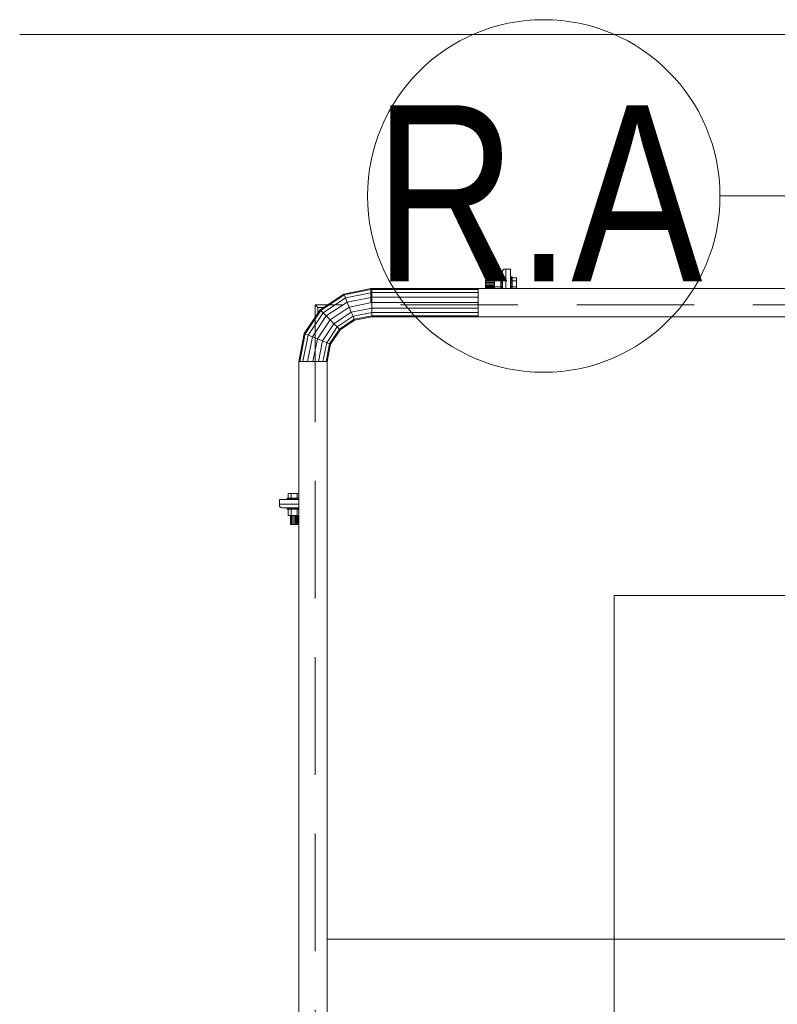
# Model space of a CAD drawing. Header units: millimetres. Extents: x -3176 to 162662, y -36434 to 57907.
# Tile 117 of 155: x 121981 to 123271, y 28630 to 30306. Entities that reach past the tile are written whole.
import ezdxf

# ---------------------------------------------------------------- set-up
doc = ezdxf.new("R2010")
doc.units = ezdxf.units.MM
doc.linetypes.add('1-Sheet - 32170-CIV-6170-DW-2035-015-01 - RZUTY$0$A_Dash_Dot_2_5mm_Axis', pattern=[45, 25, -10, 0, -10])
doc.linetypes.add('1-Sheet - 32170-CIV-6170-DW-2035-015-01 - RZUTY$0$A_Hidden_2_0mm', pattern=[30, 20, -10])
doc.layers.get('0').update_dxf_attribs({"lineweight": 5})
for name, color, linetype, lineweight in [('1-Sheet - 32170-CIV-6170-DW-2035-015-01 - RZUTY$0$A-COLS', 8, 'Continuous', 0), ('1-Sheet - 32170-CIV-6170-DW-2035-015-01 - RZUTY$0$A-DETL', 8, 'Continuous', 0), ('1-Sheet - 32170-CIV-6170-DW-2035-015-01 - RZUTY$0$A-DETL-THIN', 8, 'Continuous', 0), ('1-Sheet - 32170-CIV-6170-DW-2035-015-01 - RZUTY$0$A-FLOR', 8, 'Continuous', 0), ('1-Sheet - 32170-CIV-6170-DW-2035-015-01 - RZUTY$0$A-GENM', 8, 'Continuous', 0), ('1-Sheet - 32170-CIV-6170-DW-2035-015-01 - RZUTY$0$Q-SPCQ', 8, 'Continuous', 0), ('1-Sheet - 32170-CIV-6170-DW-2035-015-01 - RZUTY$0$S-BEAM', 8, 'Continuous', 0), ('1-Sheet - 32170-CIV-6170-DW-2035-015-01 - RZUTY$0$S-GRID', 8, 'Continuous', 0), ('1-Sheet - 32170-CIV-6170-DW-2035-015-01 - RZUTY$0$S-GRID-IDEN', 8, 'Continuous', 0)]:
    doc.layers.add(name, color=color, linetype=linetype, lineweight=lineweight)
doc.styles.add('1-Sheet - 32170-CIV-6170-DW-2035-015-01 - RZUTY$0$Arial_6', font='arial.ttf', dxfattribs={"width": 0.8, "height": 30})

# ---------------------------------------------------------------- blocks, each defined once
blk = doc.blocks.new('1-Sheet - 32170-CIV-6170-DW-2035-015-01 - RZUTY$0$Grid - A_Grid_Head_Circle_6mm-466136-B2_100a_AG_PARTER_00a - Dep_PW')
at = {"layer": '1-Sheet - 32170-CIV-6170-DW-2035-015-01 - RZUTY$0$S-GRID-IDEN'}
blk.add_circle((0, 0), 0.3, dxfattribs=at)
blk = doc.blocks.new('1-Sheet - 32170-CIV-6170-DW-2035-015-01 - RZUTY')
at = {"layer": '1-Sheet - 32170-CIV-6170-DW-2035-015-01 - RZUTY$0$A-COLS'}
for p, q in [((8831.17, 446.27), (8831.17, 449.15)), ((8831.57, 449.55), (8831.77, 449.55)), ((8831.77, 449.55), (8831.77, 446.27)), ((8793.22, 409.35), (8793.22, 409.55)), ((8793.22, 409.55), (8796.5, 409.55)), ((8796.5, 408.95), (8793.62, 408.95))]:
    blk.add_line(p, q, dxfattribs=at)
at = {"layer": '1-Sheet - 32170-CIV-6170-DW-2035-015-01 - RZUTY$0$A-COLS', "flags": 128}
for points in [[(8831.17, 449.15), (8831.18, 449.24), (8831.21, 449.33), (8831.25, 449.4), (8831.32, 449.47), (8831.39, 449.52), (8831.48, 449.54), (8831.57, 449.55)], [(8793.62, 408.95), (8793.53, 408.97), (8793.44, 408.99), (8793.37, 409.04), (8793.3, 409.11), (8793.26, 409.18), (8793.23, 409.27), (8793.22, 409.35)]]:
    blk.add_lwpolyline(points, dxfattribs=at)
at = {"layer": '1-Sheet - 32170-CIV-6170-DW-2035-015-01 - RZUTY$0$A-COLS'}
for centre, start, end in [((8831.57, 449.15), 90, 180), ((8793.62, 409.35), 180, 270)]:
    blk.add_arc(centre, 0.4, start, end, dxfattribs=at)
at = {"layer": '1-Sheet - 32170-CIV-6170-DW-2035-015-01 - RZUTY$0$A-DETL', "linetype": '1-Sheet - 32170-CIV-6170-DW-2035-015-01 - RZUTY$0$A_Hidden_2_0mm'}
for p, q in [((8799.27, 443.5), (8799.27, 227.5)), ((8893.82, 443.5), (8799.27, 443.5))]:
    blk.add_line(p, q, dxfattribs=at)
at = {"layer": '1-Sheet - 32170-CIV-6170-DW-2035-015-01 - RZUTY$0$A-DETL-THIN'}
for p, q in [((8850.21, 394), (8850.21, 277)), ((9018.82, 394), (8850.21, 394))]:
    blk.add_line(p, q, dxfattribs=at)
at = {"layer": '1-Sheet - 32170-CIV-6170-DW-2035-015-01 - RZUTY$0$A-FLOR'}
blk.add_line((8748.99, 489.5), (9670.71, 489.5), dxfattribs=at)
at = {"layer": '1-Sheet - 32170-CIV-6170-DW-2035-015-01 - RZUTY$0$A-GENM'}
for p, q in [((8831.12, 447.76), (8831.12, 447.66)), ((8831.12, 447.76), (8831.12, 447.55)), ((8832.62, 447.73), (8832.62, 447.76)), ((8832.62, 447.55), (8832.62, 447.76)), ((8831.12, 446.56), (8831.12, 446.35)), ((8831.12, 446.45), (8831.12, 446.35)), ((8832.62, 446.35), (8832.62, 446.56)), ((8832.62, 446.35), (8832.62, 446.38)), ((8795.04, 410.4), (8795.02, 410.4)), ((8795.22, 410.4), (8795.02, 410.4)), ((8795.02, 408.9), (8795.11, 408.9)), ((8795.02, 408.9), (8795.22, 408.9)), ((8796.42, 410.4), (8796.21, 410.4)), ((8796.21, 408.9), (8796.42, 408.9)), ((8796.32, 408.9), (8796.42, 408.9)), ((8796.42, 410.4), (8796.39, 410.4))]:
    blk.add_line(p, q, dxfattribs=at)
at = {"layer": '1-Sheet - 32170-CIV-6170-DW-2035-015-01 - RZUTY$0$Q-SPCQ'}
for p, q in [((8828.32, 447.65), (8829.84, 447.65)), ((8828.32, 447.65), (8828.32, 447.61)), ((8828.32, 447.61), (8829.84, 447.61)), ((8828.32, 447.61), (8828.32, 447.48)), ((8828.32, 447.48), (8829.84, 447.48)), ((8828.32, 447.48), (8828.32, 447.28)), ((8829.84, 448.06), (8829.84, 447.56)), ((8830.92, 448.06), (8829.84, 448.06)), ((8829.84, 447.56), (8829.84, 446.55)), ((8830.92, 447.56), (8829.84, 447.56)), ((8830.92, 448.23), (8830.92, 448.25)), ((8830.92, 448.25), (8831.17, 448.25)), ((8830.92, 448.25), (8830.92, 448.23)), ((8830.92, 448.23), (8830.92, 448.25)), ((8830.92, 448.25), (8831.17, 448.25)), ((8830.92, 448.25), (8830.92, 448.23)), ((8830.92, 448.16), (8830.92, 448.23)), ((8830.92, 448.23), (8831.17, 448.23)), ((8830.92, 448.23), (8831.17, 448.23)), ((8830.92, 448.23), (8830.92, 448.16)), ((8830.92, 448.16), (8830.92, 448.23)), ((8830.92, 448.23), (8831.17, 448.23)), ((8830.92, 448.23), (8831.17, 448.23)), ((8830.92, 448.23), (8830.92, 448.16)), ((8830.92, 448.05), (8830.92, 448.16)), ((8830.92, 448.16), (8831.17, 448.16)), ((8830.92, 448.16), (8831.17, 448.16)), ((8830.92, 448.16), (8830.92, 448.05)), ((8830.92, 448.05), (8830.92, 448.16)), ((8830.92, 448.16), (8831.17, 448.16)), ((8830.92, 448.16), (8831.17, 448.16)), ((8830.92, 448.16), (8830.92, 448.05)), ((8830.92, 447.56), (8830.92, 448.06)), ((8830.92, 448.05), (8831.17, 448.05)), ((8830.92, 448.05), (8831.17, 448.05)), ((8830.92, 448.05), (8830.92, 447.9)), ((8830.92, 448.05), (8831.17, 448.05)), ((8830.92, 448.05), (8831.17, 448.05)), ((8830.92, 447.9), (8831.17, 447.9)), ((8830.92, 447.9), (8831.17, 447.9)), ((8830.92, 447.9), (8830.92, 447.72)), ((8830.92, 447.9), (8831.17, 447.9)), ((8830.92, 447.9), (8831.17, 447.9)), ((8830.92, 447.72), (8831.17, 447.72)), ((8830.92, 447.72), (8831.17, 447.72)), ((8830.92, 447.72), (8830.92, 447.51)), ((8830.92, 447.72), (8831.17, 447.72)), ((8830.92, 447.72), (8831.17, 447.72)), ((8830.92, 447.51), (8831.17, 447.51)), ((8830.92, 447.51), (8830.92, 447.29)), ((8832.57, 448.25), (8832.82, 448.25)), ((8832.57, 448.25), (8832.82, 448.25)), ((8832.57, 448.23), (8832.82, 448.23)), ((8832.57, 448.23), (8832.82, 448.23)), ((8832.57, 448.23), (8832.82, 448.23)), ((8832.57, 448.23), (8832.82, 448.23)), ((8832.57, 448.16), (8832.82, 448.16)), ((8832.57, 448.16), (8832.82, 448.16)), ((8832.57, 448.16), (8832.82, 448.16)), ((8832.57, 448.16), (8832.82, 448.16)), ((8832.57, 448.05), (8832.82, 448.05)), ((8832.57, 448.05), (8832.82, 448.05)), ((8832.57, 448.05), (8832.82, 448.05)), ((8832.57, 448.05), (8832.82, 448.05)), ((8832.57, 447.9), (8832.82, 447.9)), ((8832.57, 447.9), (8832.82, 447.9)), ((8832.57, 447.9), (8832.82, 447.9)), ((8832.57, 447.9), (8832.82, 447.9)), ((8832.57, 447.72), (8832.82, 447.72)), ((8832.57, 447.51), (8832.82, 447.51)), ((8832.62, 447.72), (8832.82, 447.72)), ((8832.62, 447.72), (8832.82, 447.72)), ((8832.62, 447.72), (8832.82, 447.72)), ((8832.82, 448.25), (8832.82, 448.23)), ((8832.82, 448.23), (8832.82, 448.25)), ((8832.82, 448.25), (8832.82, 448.23)), ((8832.82, 448.23), (8832.82, 448.25)), ((8832.82, 448.23), (8832.82, 448.16)), ((8832.82, 448.16), (8832.82, 448.23)), ((8832.82, 448.23), (8832.82, 448.16)), ((8832.82, 448.16), (8832.82, 448.23)), ((8832.82, 448.16), (8832.82, 448.05)), ((8832.82, 448.05), (8832.82, 448.16)), ((8832.82, 448.16), (8832.82, 448.05)), ((8832.82, 448.05), (8832.82, 448.16)), ((8832.82, 448.06), (8832.82, 447.56)), ((8833.57, 448.06), (8832.82, 448.06)), ((8832.82, 447.9), (8832.82, 448.05)), ((8832.82, 447.72), (8832.82, 447.9)), ((8832.82, 447.51), (8832.82, 447.72)), ((8833.57, 447.56), (8832.82, 447.56)), ((8832.82, 447.29), (8832.82, 447.51)), ((8833.57, 447.56), (8833.57, 448.06)), ((8833.57, 446.55), (8833.57, 447.56)), ((8828.32, 447.28), (8829.84, 447.28)), ((8828.32, 447.28), (8828.32, 447.05)), ((8829.84, 447.05), (8828.32, 447.05)), ((8828.32, 447.05), (8828.32, 446.83)), ((8828.32, 446.83), (8829.84, 446.83)), ((8828.32, 446.83), (8828.32, 446.63)), ((8828.32, 446.63), (8829.84, 446.63)), ((8828.32, 446.63), (8828.32, 446.5)), ((8828.32, 446.5), (8829.84, 446.5)), ((8828.32, 446.5), (8828.32, 446.45)), ((8828.32, 446.45), (8829.84, 446.45)), ((8829.84, 446.55), (8829.84, 446.27)), ((8830.92, 446.55), (8829.84, 446.55)), ((8830.92, 447.29), (8831.17, 447.29)), ((8830.92, 447.29), (8830.92, 447.05)), ((8831.17, 447.05), (8830.92, 447.05)), ((8830.92, 447.05), (8830.92, 446.82)), ((8830.92, 446.82), (8831.17, 446.82)), ((8830.92, 446.82), (8830.92, 446.6)), ((8830.92, 446.6), (8831.17, 446.6)), ((8830.92, 446.6), (8830.92, 446.39)), ((8830.92, 446.27), (8830.92, 446.55)), ((8830.92, 446.39), (8831.17, 446.39)), ((8830.92, 446.39), (8830.92, 446.27)), ((8830.92, 446.39), (8831.17, 446.39)), ((8830.92, 446.39), (8831.17, 446.39)), ((8830.92, 446.39), (8831.17, 446.39)), ((8832.57, 447.29), (8832.82, 447.29)), ((8832.82, 447.05), (8832.57, 447.05)), ((8832.57, 446.82), (8832.82, 446.82)), ((8832.57, 446.6), (8832.82, 446.6)), ((8832.57, 446.39), (8832.82, 446.39)), ((8832.62, 446.39), (8832.82, 446.39)), ((8832.62, 446.39), (8832.82, 446.39)), ((8832.62, 446.39), (8832.82, 446.39)), ((8832.82, 447.05), (8832.82, 447.29)), ((8832.82, 446.82), (8832.82, 447.05)), ((8832.82, 446.6), (8832.82, 446.82)), ((8832.82, 446.39), (8832.82, 446.6)), ((8832.82, 446.55), (8832.82, 446.27)), ((8833.57, 446.55), (8832.82, 446.55)), ((8832.82, 446.27), (8832.82, 446.39)), ((8833.57, 446.27), (8833.57, 446.55)), ((8794.52, 410.6), (8794.54, 410.6)), ((8794.52, 410.35), (8794.52, 410.6)), ((8794.54, 410.6), (8794.52, 410.6)), ((8794.52, 410.6), (8794.54, 410.6)), ((8794.52, 410.35), (8794.52, 410.6)), ((8794.54, 410.6), (8794.52, 410.6)), ((8794.54, 410.6), (8794.61, 410.6)), ((8794.54, 410.35), (8794.54, 410.6)), ((8794.54, 410.35), (8794.54, 410.6)), ((8794.61, 410.6), (8794.54, 410.6)), ((8794.54, 410.6), (8794.61, 410.6)), ((8794.54, 410.35), (8794.54, 410.6)), ((8794.54, 410.35), (8794.54, 410.6)), ((8794.61, 410.6), (8794.54, 410.6)), ((8794.61, 410.6), (8794.72, 410.6)), ((8794.61, 410.35), (8794.61, 410.6)), ((8794.61, 410.35), (8794.61, 410.6)), ((8794.72, 410.6), (8794.61, 410.6)), ((8794.61, 410.6), (8794.72, 410.6)), ((8794.61, 410.35), (8794.61, 410.6)), ((8794.61, 410.35), (8794.61, 410.6)), ((8794.72, 410.6), (8794.61, 410.6)), ((8795.22, 411.35), (8794.72, 411.35)), ((8794.72, 411.35), (8794.72, 410.6)), ((8794.72, 410.35), (8794.72, 410.6)), ((8794.72, 410.35), (8794.72, 410.6)), ((8794.87, 410.6), (8794.72, 410.6)), ((8794.72, 410.35), (8794.72, 410.6)), ((8794.72, 410.35), (8794.72, 410.6)), ((8794.72, 410.6), (8795.22, 410.6)), ((8794.87, 410.35), (8794.87, 410.6)), ((8794.87, 410.35), (8794.87, 410.6)), ((8795.05, 410.6), (8794.87, 410.6)), ((8794.87, 410.35), (8794.87, 410.6)), ((8794.87, 410.35), (8794.87, 410.6)), ((8795.05, 410.4), (8795.05, 410.6)), ((8795.05, 410.35), (8795.05, 410.6)), ((8795.26, 410.6), (8795.05, 410.6)), ((8795.05, 410.4), (8795.05, 410.6)), ((8795.05, 410.4), (8795.05, 410.6)), ((8796.22, 411.35), (8795.22, 411.35)), ((8795.22, 411.35), (8795.22, 410.6)), ((8795.26, 410.35), (8795.26, 410.6)), ((8795.48, 410.6), (8795.26, 410.6)), ((8795.48, 410.35), (8795.48, 410.6)), ((8795.72, 410.6), (8795.48, 410.6)), ((8795.95, 410.6), (8795.72, 410.6)), ((8795.72, 410.6), (8795.72, 410.35)), ((8795.95, 410.35), (8795.95, 410.6)), ((8796.18, 410.6), (8795.95, 410.6)), ((8796.18, 410.35), (8796.18, 410.6)), ((8796.38, 410.6), (8796.18, 410.6)), ((8796.5, 411.35), (8796.22, 411.35)), ((8796.22, 411.35), (8796.22, 410.6)), ((8796.22, 410.6), (8796.5, 410.6)), ((8796.38, 410.35), (8796.38, 410.6)), ((8796.5, 410.6), (8796.38, 410.6)), ((8796.38, 410.4), (8796.38, 410.6)), ((8796.38, 410.4), (8796.38, 410.6)), ((8796.38, 410.4), (8796.38, 410.6)), ((8794.52, 408.7), (8794.52, 408.95)), ((8794.52, 408.7), (8794.52, 408.95)), ((8794.54, 408.7), (8794.54, 408.95)), ((8794.54, 408.7), (8794.54, 408.95)), ((8794.54, 408.7), (8794.54, 408.95)), ((8794.54, 408.7), (8794.54, 408.95)), ((8794.61, 408.7), (8794.61, 408.95)), ((8794.61, 408.7), (8794.61, 408.95)), ((8794.61, 408.7), (8794.61, 408.95)), ((8794.61, 408.7), (8794.61, 408.95)), ((8794.72, 408.7), (8794.72, 408.95)), ((8794.72, 408.7), (8794.72, 408.95)), ((8794.72, 408.7), (8794.72, 408.95)), ((8794.72, 408.7), (8794.72, 408.95)), ((8794.87, 408.7), (8794.87, 408.95)), ((8794.87, 408.7), (8794.87, 408.95)), ((8794.87, 408.7), (8794.87, 408.95)), ((8794.87, 408.7), (8794.87, 408.95)), ((8795.05, 408.7), (8795.05, 408.95)), ((8795.05, 408.7), (8795.05, 408.95)), ((8795.05, 408.7), (8795.05, 408.95)), ((8795.05, 408.7), (8795.05, 408.95)), ((8795.26, 408.7), (8795.26, 408.95)), ((8795.48, 408.7), (8795.48, 408.95)), ((8795.72, 408.95), (8795.72, 408.7)), ((8795.95, 408.7), (8795.95, 408.95)), ((8796.18, 408.7), (8796.18, 408.95)), ((8796.38, 408.7), (8796.38, 408.95)), ((8796.38, 408.7), (8796.38, 408.95)), ((8796.38, 408.7), (8796.38, 408.95)), ((8796.38, 408.7), (8796.38, 408.95)), ((8794.54, 408.7), (8794.52, 408.7)), ((8794.52, 408.7), (8794.54, 408.7)), ((8794.54, 408.7), (8794.52, 408.7)), ((8794.52, 408.7), (8794.54, 408.7)), ((8794.61, 408.7), (8794.54, 408.7)), ((8794.54, 408.7), (8794.61, 408.7)), ((8794.61, 408.7), (8794.54, 408.7)), ((8794.54, 408.7), (8794.61, 408.7)), ((8794.72, 408.7), (8794.61, 408.7)), ((8794.61, 408.7), (8794.72, 408.7)), ((8794.72, 408.7), (8794.61, 408.7)), ((8794.61, 408.7), (8794.72, 408.7)), ((8794.72, 408.7), (8794.87, 408.7)), ((8795.22, 408.7), (8794.72, 408.7)), ((8794.72, 408.7), (8794.72, 407.62)), ((8794.72, 407.62), (8795.22, 407.62)), ((8794.87, 408.7), (8795.05, 408.7)), ((8795.05, 408.7), (8795.26, 408.7)), ((8795.12, 406.1), (8795.12, 407.62)), ((8795.16, 406.1), (8795.16, 407.62)), ((8795.22, 408.7), (8795.22, 407.62)), ((8795.22, 407.62), (8796.22, 407.62)), ((8795.26, 408.7), (8795.48, 408.7)), ((8795.29, 406.1), (8795.29, 407.62)), ((8795.48, 408.7), (8795.72, 408.7)), ((8795.49, 406.1), (8795.49, 407.62)), ((8795.72, 408.7), (8795.95, 408.7)), ((8795.72, 407.62), (8795.72, 406.1)), ((8795.95, 408.7), (8796.18, 408.7)), ((8795.95, 406.1), (8795.95, 407.62)), ((8796.14, 406.1), (8796.14, 407.62)), ((8796.18, 408.7), (8796.38, 408.7)), ((8796.5, 408.7), (8796.22, 408.7)), ((8796.22, 408.7), (8796.22, 407.62)), ((8796.22, 407.62), (8796.5, 407.62)), ((8796.27, 406.1), (8796.27, 407.62)), ((8796.32, 406.1), (8796.32, 407.62)), ((8796.38, 408.7), (8796.5, 408.7)), ((8795.12, 406.1), (8795.16, 406.1)), ((8795.16, 406.1), (8795.29, 406.1)), ((8795.29, 406.1), (8795.49, 406.1)), ((8795.49, 406.1), (8795.72, 406.1)), ((8795.72, 406.1), (8795.95, 406.1)), ((8795.95, 406.1), (8796.14, 406.1)), ((8796.14, 406.1), (8796.27, 406.1)), ((8796.27, 406.1), (8796.32, 406.1))]:
    blk.add_line(p, q, dxfattribs=at)
at = {"layer": '1-Sheet - 32170-CIV-6170-DW-2035-015-01 - RZUTY$0$S-BEAM'}
for p, q in [((8832.57, 449.55), (8831.77, 449.55)), ((8832.57, 449.55), (8832.57, 446.27)), ((8804.17, 445.32), (8808.77, 446.24)), ((8804.24, 445.16), (8808.77, 446.06)), ((8808.77, 446.09), (8808.77, 446.27)), ((8808.77, 446.27), (8889.64, 446.27)), ((8808.77, 445.56), (8808.77, 446.06)), ((8808.92, 446.09), (8808.92, 446.27)), ((8808.92, 446.27), (8827.04, 446.27)), ((8808.92, 445.56), (8808.92, 446.09)), ((8808.92, 446.09), (8827.04, 446.09)), ((8827.04, 446.27), (8827.04, 446.09)), ((8827.04, 446.09), (8827.04, 445.56)), ((8800.14, 442.63), (8804.17, 445.32)), ((8800.27, 442.5), (8804.24, 445.16)), ((8800.64, 442.13), (8804.44, 444.67)), ((8804.24, 445.16), (8804.17, 445.32)), ((8804.44, 444.67), (8804.24, 445.16)), ((8804.44, 444.67), (8808.77, 445.53)), ((8804.74, 443.95), (8804.44, 444.67)), ((8804.74, 443.95), (8808.77, 444.75)), ((8808.77, 444.78), (8808.77, 445.53)), ((8808.77, 443.85), (8808.77, 444.75)), ((8808.92, 444.78), (8808.92, 445.56)), ((8808.92, 445.56), (8827.04, 445.56)), ((8808.92, 443.85), (8808.92, 444.78)), ((8808.92, 444.78), (8827.04, 444.78)), ((8827.04, 445.56), (8827.04, 444.78)), ((8827.04, 444.78), (8827.04, 443.85)), ((8797.45, 438.61), (8800.14, 442.63)), ((8797.62, 438.54), (8800.27, 442.5)), ((8799.27, 443.5), (8799.77, 443)), ((8801.44, 443.5), (8799.27, 443.5)), ((8799.77, 443), (8799.27, 443.5)), ((8799.27, 443.5), (8799.27, 441.33)), ((8800.69, 443), (8799.77, 443)), ((8799.77, 443), (8799.77, 442.08)), ((8800.27, 442.5), (8800.14, 442.63)), ((8800.64, 442.13), (8800.27, 442.5)), ((8801.19, 441.58), (8804.74, 443.95)), ((8801.85, 440.93), (8805.09, 443.09)), ((8805.09, 443.09), (8804.74, 443.95)), ((8805.09, 443.09), (8808.92, 443.85)), ((8805.44, 442.24), (8805.09, 443.09)), ((8805.44, 442.24), (8808.92, 442.93)), ((8808.92, 442.93), (8808.92, 443.85)), ((8808.92, 443.85), (8827.04, 443.85)), ((8808.92, 442.15), (8808.92, 442.93)), ((8808.92, 442.93), (8827.04, 442.93)), ((8827.04, 443.85), (8827.04, 442.93)), ((8827.04, 442.93), (8827.04, 442.15)), ((8798.1, 438.34), (8800.64, 442.13)), ((8798.82, 438.04), (8801.19, 441.58)), ((8799.68, 437.68), (8801.85, 440.93)), ((8801.19, 441.58), (8800.64, 442.13)), ((8801.85, 440.93), (8801.19, 441.58)), ((8802.5, 440.27), (8801.85, 440.93)), ((8802.5, 440.27), (8805.44, 442.24)), ((8803.05, 439.72), (8805.74, 441.52)), ((8803.42, 439.35), (8805.94, 441.03)), ((8803.55, 439.22), (8806.01, 440.86)), ((8805.74, 441.52), (8805.44, 442.24)), ((8805.74, 441.52), (8808.92, 442.15)), ((8805.94, 441.03), (8805.74, 441.52)), ((8805.94, 441.03), (8808.92, 441.62)), ((8806.01, 440.86), (8805.94, 441.03)), ((8806.01, 440.86), (8808.92, 441.44)), ((8808.92, 441.62), (8808.92, 442.15)), ((8808.92, 442.15), (8827.04, 442.15)), ((8808.92, 441.44), (8808.92, 441.62)), ((8808.92, 441.62), (8827.04, 441.62)), ((8808.92, 441.44), (8827.04, 441.44)), ((8808.92, 441.44), (8889.64, 441.44)), ((8827.04, 442.15), (8827.04, 441.62)), ((8827.04, 441.62), (8827.04, 441.44)), ((8800.53, 437.33), (8802.5, 440.27)), ((8801.26, 437.03), (8803.05, 439.72)), ((8801.74, 436.83), (8803.42, 439.35)), ((8801.91, 436.76), (8803.55, 439.22)), ((8803.05, 439.72), (8802.5, 440.27)), ((8803.42, 439.35), (8803.05, 439.72)), ((8803.55, 439.22), (8803.42, 439.35)), ((8796.5, 433.85), (8797.45, 438.61)), ((8796.69, 433.85), (8797.62, 438.54)), ((8797.21, 433.85), (8798.1, 438.34)), ((8797.62, 438.54), (8797.45, 438.61)), ((8798.1, 438.34), (8797.62, 438.54)), ((8797.99, 433.85), (8798.82, 438.04)), ((8798.82, 438.04), (8798.1, 438.34)), ((8799.68, 437.68), (8798.82, 438.04)), ((8798.92, 433.85), (8799.68, 437.68)), ((8800.53, 437.33), (8799.68, 437.68)), ((8799.84, 433.85), (8800.53, 437.33)), ((8801.26, 437.03), (8800.53, 437.33)), ((8800.62, 433.85), (8801.26, 437.03)), ((8801.15, 433.85), (8801.74, 436.83)), ((8801.74, 436.83), (8801.26, 437.03)), ((8801.33, 433.85), (8801.91, 436.76)), ((8801.91, 436.76), (8801.74, 436.83)), ((8796.5, 237.15), (8796.5, 433.85)), ((8796.69, 433.85), (8796.5, 433.85)), ((8797.21, 433.85), (8796.69, 433.85)), ((8797.99, 433.85), (8797.21, 433.85)), ((8798.92, 433.85), (8797.99, 433.85)), ((8799.84, 433.85), (8798.92, 433.85)), ((8800.62, 433.85), (8799.84, 433.85)), ((8801.15, 433.85), (8800.62, 433.85)), ((8801.33, 433.85), (8801.15, 433.85)), ((8801.33, 237.15), (8801.33, 433.85)), ((8793.22, 410.35), (8796.5, 410.35)), ((8793.22, 410.35), (8793.22, 409.55)), ((8880.81, 335.5), (8801.33, 335.5)), ((8801.33, 335.5), (8880.81, 335.5))]:
    blk.add_line(p, q, dxfattribs=at)
at = {"layer": '1-Sheet - 32170-CIV-6170-DW-2035-015-01 - RZUTY$0$S-GRID', "linetype": '1-Sheet - 32170-CIV-6170-DW-2035-015-01 - RZUTY$0$A_Dash_Dot_2_5mm_Axis'}
blk.add_line((8868.21, 462), (10378.21, 462), dxfattribs=at)
at = {"layer": '1-Sheet - 32170-CIV-6170-DW-2035-015-01 - RZUTY$0$S-GRID-IDEN', "xscale": 99.99999999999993, "yscale": 99.99999999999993, "zscale": 99.99999999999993, "rotation": 270}
blk.add_blockref('1-Sheet - 32170-CIV-6170-DW-2035-015-01 - RZUTY$0$Grid - A_Grid_Head_Circle_6mm-466136-B2_100a_AG_PARTER_00a - Dep_PW', (8838.21, 462), dxfattribs=at)
at = {"layer": '1-Sheet - 32170-CIV-6170-DW-2035-015-01 - RZUTY$0$S-GRID-IDEN', "insert": (8809.36, 477.45), "char_height": 30, "width": 68.6244, "attachment_point": 1, "style": '1-Sheet - 32170-CIV-6170-DW-2035-015-01 - RZUTY$0$Arial_6'}
blk.add_mtext('R.A', dxfattribs=at)

msp = doc.modelspace()

# ---------------------------------------------------------------- block references
at = {"xscale": 10, "yscale": 10, "zscale": 10}
msp.add_blockref('1-Sheet - 32170-CIV-6170-DW-2035-015-01 - RZUTY', (34491.45, 25385.65), dxfattribs=at)

doc.saveas('drawing.dxf')
